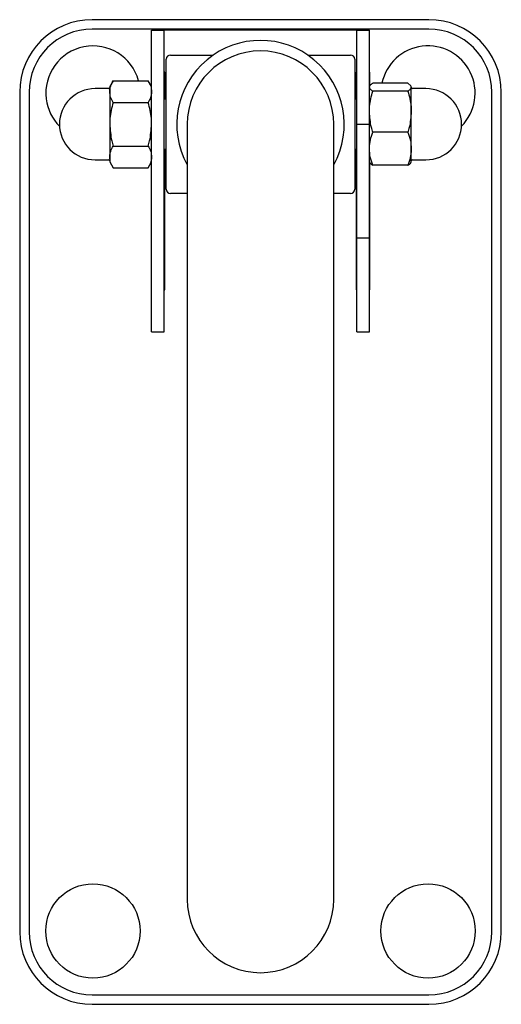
# Model space of a CAD drawing. Header units: millimetres. Extents: x 3682.31 to 3682.425, y 2246.339 to 2246.948.
# Tile 1 of 2: x 3682.31 to 3682.425, y 2246.339 to 2246.574. Entities that reach past the tile are written whole.
import ezdxf

# ---------------------------------------------------------------- set-up
doc = ezdxf.new("R2010")
doc.units = ezdxf.units.MM
doc.layers.add('SANINDUSA', color=3, linetype='Continuous')

msp = doc.modelspace()

# ---------------------------------------------------------------- linework, layer by layer
at = {"layer": 'SANINDUSA'}
for p, q in [((3682.407667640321, 2246.574449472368), (3682.327267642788, 2246.574449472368)), ((3682.407667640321, 2246.572199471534), (3682.327267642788, 2246.572199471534)), ((3682.341467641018, 2246.549499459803), (3682.341467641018, 2246.571949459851)), ((3682.341467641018, 2246.571949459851), (3682.34446764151, 2246.571949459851)), ((3682.390467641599, 2246.571949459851), (3682.34446764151, 2246.571949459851)), ((3682.34446764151, 2246.549499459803), (3682.34446764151, 2246.571949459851)), ((3682.390467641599, 2246.571949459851), (3682.393467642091, 2246.571949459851)), ((3682.390467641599, 2246.549499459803), (3682.390467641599, 2246.571949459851)), ((3682.393467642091, 2246.549499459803), (3682.393467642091, 2246.571949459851)), ((3682.34496764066, 2246.533999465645), (3682.34496764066, 2246.564999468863)), ((3682.345967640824, 2246.56599947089), (3682.356164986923, 2246.56599947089)), ((3682.378770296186, 2246.56599947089), (3682.388967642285, 2246.56599947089)), ((3682.389967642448, 2246.564999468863), (3682.389967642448, 2246.533999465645)), ((3682.341467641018, 2246.561949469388), (3682.341342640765, 2246.561949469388)), ((3682.341342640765, 2246.561949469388), (3682.341342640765, 2246.558715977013)), ((3682.344592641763, 2246.561949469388), (3682.34446764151, 2246.561949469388)), ((3682.344592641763, 2246.555449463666), (3682.344592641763, 2246.561949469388)), ((3682.390342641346, 2246.561949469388), (3682.390342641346, 2246.555449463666)), ((3682.390467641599, 2246.561949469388), (3682.390342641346, 2246.561949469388)), ((3682.393592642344, 2246.561949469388), (3682.393467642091, 2246.561949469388)), ((3682.393592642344, 2246.558746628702), (3682.393592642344, 2246.561949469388)), ((3682.331217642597, 2246.557999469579), (3682.327967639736, 2246.557999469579)), ((3682.33227148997, 2246.559891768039), (3682.331467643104, 2246.558499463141)), ((3682.331467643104, 2246.558499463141), (3682.331467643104, 2246.55729369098)), ((3682.33227148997, 2246.559891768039), (3682.340663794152, 2246.559891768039)), ((3682.341467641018, 2246.558499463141), (3682.340663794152, 2246.559891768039)), ((3682.393569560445, 2246.558675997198), (3682.393467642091, 2246.558499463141)), ((3682.402663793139, 2246.559303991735), (3682.394271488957, 2246.559303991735)), ((3682.402663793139, 2246.559303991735), (3682.403364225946, 2246.55867859)), ((3682.403467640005, 2246.558499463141), (3682.403364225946, 2246.55867859)), ((3682.403467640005, 2246.558344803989), (3682.403467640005, 2246.558499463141)), ((3682.403467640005, 2246.552483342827), (3682.403467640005, 2246.558344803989)), ((3682.406967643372, 2246.557999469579), (3682.403717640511, 2246.557999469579)), ((3682.309967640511, 2246.557149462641), (3682.309967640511, 2246.35674946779)), ((3682.312217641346, 2246.557149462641), (3682.312217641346, 2246.35674946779)), ((3682.331467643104, 2246.55729369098), (3682.331467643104, 2246.549499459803)), ((3682.34496764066, 2246.555449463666), (3682.34446764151, 2246.555449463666)), ((3682.390467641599, 2246.555449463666), (3682.389967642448, 2246.555449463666)), ((3682.402663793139, 2246.557385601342), (3682.394271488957, 2246.557385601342)), ((3682.422717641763, 2246.35674946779), (3682.422717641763, 2246.557149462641)), ((3682.424967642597, 2246.35674946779), (3682.424967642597, 2246.557149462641)), ((3682.33227148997, 2246.554695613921), (3682.340663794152, 2246.554695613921)), ((3682.403467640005, 2246.543638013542), (3682.403467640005, 2246.552483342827)), ((3682.331467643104, 2246.549499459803), (3682.331467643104, 2246.541705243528)), ((3682.341467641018, 2246.522399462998), (3682.341467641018, 2246.549499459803)), ((3682.34446764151, 2246.522399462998), (3682.34446764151, 2246.549499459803)), ((3682.34996764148, 2246.549499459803), (3682.34996764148, 2246.364499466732)), ((3682.384967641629, 2246.364499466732), (3682.384967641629, 2246.549499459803)), ((3682.390467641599, 2246.522399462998), (3682.390467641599, 2246.549499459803)), ((3682.390467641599, 2246.549499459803), (3682.393467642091, 2246.549499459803)), ((3682.393467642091, 2246.522399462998), (3682.393467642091, 2246.549499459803)), ((3682.402663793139, 2246.547581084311), (3682.394271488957, 2246.547581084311)), ((3682.33227148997, 2246.544303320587), (3682.340663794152, 2246.544303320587)), ((3682.331467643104, 2246.541705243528), (3682.331467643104, 2246.540499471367)), ((3682.34446764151, 2246.543549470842), (3682.34496764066, 2246.543549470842)), ((3682.344592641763, 2246.509949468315), (3682.344592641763, 2246.543549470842)), ((3682.389967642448, 2246.543549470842), (3682.390467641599, 2246.543549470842)), ((3682.390342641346, 2246.543549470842), (3682.390342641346, 2246.509949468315)), ((3682.403467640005, 2246.540499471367), (3682.403467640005, 2246.543638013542)), ((3682.327967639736, 2246.540999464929), (3682.331217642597, 2246.540999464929)), ((3682.331467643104, 2246.540499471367), (3682.33227148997, 2246.539107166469)), ((3682.33227148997, 2246.539107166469), (3682.340663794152, 2246.539107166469)), ((3682.340663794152, 2246.539107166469), (3682.341467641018, 2246.540499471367)), ((3682.341342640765, 2246.540282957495), (3682.341342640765, 2246.509949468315)), ((3682.393467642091, 2246.540499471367), (3682.393569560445, 2246.54032293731)), ((3682.393592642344, 2246.509949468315), (3682.393592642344, 2246.540252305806)), ((3682.402663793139, 2246.539694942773), (3682.394271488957, 2246.539694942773)), ((3682.403364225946, 2246.540320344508), (3682.403467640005, 2246.540499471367)), ((3682.403717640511, 2246.540999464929), (3682.406967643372, 2246.540999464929)), ((3682.34996764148, 2246.532999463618), (3682.345967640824, 2246.532999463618)), ((3682.388967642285, 2246.532999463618), (3682.384967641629, 2246.532999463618)), ((3682.341467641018, 2246.499949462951), (3682.341467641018, 2246.522399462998)), ((3682.34446764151, 2246.499949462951), (3682.34446764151, 2246.522399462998)), ((3682.390467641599, 2246.499949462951), (3682.390467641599, 2246.522399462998)), ((3682.390467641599, 2246.522399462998), (3682.393467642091, 2246.522399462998)), ((3682.393467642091, 2246.499949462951), (3682.393467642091, 2246.522399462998)), ((3682.341342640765, 2246.509949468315), (3682.341467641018, 2246.509949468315)), ((3682.34446764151, 2246.509949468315), (3682.344592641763, 2246.509949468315)), ((3682.390342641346, 2246.509949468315), (3682.390467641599, 2246.509949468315)), ((3682.393467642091, 2246.509949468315), (3682.393592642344, 2246.509949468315)), ((3682.341467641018, 2246.499949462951), (3682.34446764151, 2246.499949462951)), ((3682.390467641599, 2246.499949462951), (3682.393467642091, 2246.499949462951)), ((3682.327267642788, 2246.341699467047), (3682.407667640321, 2246.341699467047)), ((3682.327267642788, 2246.339449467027), (3682.407667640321, 2246.339449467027))]:
    msp.add_line(p, q, dxfattribs=at)
for centre, radius in [((3682.327467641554, 2246.356949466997), 0.01124999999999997), ((3682.407467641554, 2246.356949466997), 0.01124999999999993)]:
    msp.add_circle(centre, radius, dxfattribs=at)
for centre, radius, start, end in [((3682.327267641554, 2246.557149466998), 0.01730000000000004, 90, 180), ((3682.407667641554, 2246.557149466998), 0.01730000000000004, 0, 90), ((3682.327267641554, 2246.557149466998), 0.0150500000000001, 90, 180), ((3682.407667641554, 2246.557149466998), 0.01505000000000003, 0, 90), ((3682.327467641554, 2246.556949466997), 0.01125000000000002, 15.16135358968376, 187.2605421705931), ((3682.367467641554, 2246.549499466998), 0.02000000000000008, 331.0449756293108, 208.9550243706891), ((3682.407467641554, 2246.556949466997), 0.0112500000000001, 315.2300880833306, 167.9192101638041), ((3682.345967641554, 2246.564999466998), 0.001000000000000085, 90, 180), ((3682.367467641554, 2246.549499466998), 0.01750000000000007, 0, 180), ((3682.388967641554, 2246.564999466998), 0.001000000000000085, 0, 90), ((3682.327967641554, 2246.549499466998), 0.008499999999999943, 90, 270), ((3682.331217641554, 2246.558249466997), 0.0002500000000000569, 270, 0), ((3682.403717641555, 2246.558249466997), 0.0002500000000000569, 180, 270), ((3682.406967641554, 2246.549499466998), 0.008500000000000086, 270, 90), ((3682.327467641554, 2246.556949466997), 0.01125000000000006, 187.2605421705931, 224.7699119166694), ((3682.331217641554, 2246.540749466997), 0.000250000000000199, 0, 90), ((3682.403717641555, 2246.540749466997), 0.000250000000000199, 90, 180), ((3682.345967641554, 2246.533999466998), 0.001000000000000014, 180, 270), ((3682.388967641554, 2246.533999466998), 0.0009999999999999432, 270, 0), ((3682.367467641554, 2246.364499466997), 0.01750000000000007, 180, 0), ((3682.327267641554, 2246.356749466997), 0.01730000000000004, 180, 270), ((3682.327267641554, 2246.356749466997), 0.01505000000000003, 180, 270), ((3682.407667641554, 2246.356749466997), 0.01730000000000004, 270, 0), ((3682.407667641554, 2246.356749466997), 0.01505000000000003, 270, 0)]:
    msp.add_arc(centre, radius, start, end, dxfattribs=at)
for points, knots in [([(3682.331467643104, 2246.55729369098), (3682.331468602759, 2246.557355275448), (3682.331475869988, 2246.557821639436), (3682.331651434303, 2246.558700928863), (3682.332063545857, 2246.559492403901), (3682.33227148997, 2246.559891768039)], [0, 0, 0, 0, 0.07009138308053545, 0.5307847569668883, 1, 1, 1, 1]), ([(3682.340663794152, 2246.559891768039), (3682.340888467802, 2246.559469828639), (3682.341341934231, 2246.558618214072), (3682.341425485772, 2246.557737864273), (3682.341467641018, 2246.55729369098)], [0, 0, 0, 0, 0.495458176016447, 1, 1, 1, 1]), ([(3682.394271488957, 2246.557385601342), (3682.39404681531, 2246.557541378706), (3682.393593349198, 2246.557855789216), (3682.393509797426, 2246.558180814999), (3682.393467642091, 2246.558344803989)], [0, 0, 0, 0, 0.4954585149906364, 1, 1, 1, 1]), ([(3682.393569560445, 2246.558675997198), (3682.393631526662, 2246.55877766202), (3682.393725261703, 2246.558944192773), (3682.394048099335, 2246.559156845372), (3682.394271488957, 2246.559303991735)], [0, 0, 0, 0, 0.3080434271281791, 1, 1, 1, 1]), ([(3682.403467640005, 2246.558344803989), (3682.403466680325, 2246.558322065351), (3682.403459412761, 2246.558149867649), (3682.403283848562, 2246.557825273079), (3682.402871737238, 2246.557533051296), (3682.402663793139, 2246.557385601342)], [0, 0, 0, 0, 0.0700897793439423, 0.5307837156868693, 1, 1, 1, 1]), ([(3682.33227148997, 2246.554695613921), (3682.332046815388, 2246.555117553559), (3682.331593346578, 2246.555969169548), (3682.33150979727, 2246.556849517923), (3682.331467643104, 2246.55729369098)], [0, 0, 0, 0, 0.4954576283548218, 1, 1, 1, 1]), ([(3682.341467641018, 2246.55729369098), (3682.341466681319, 2246.557232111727), (3682.341459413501, 2246.556765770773), (3682.341283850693, 2246.555886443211), (3682.34087173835, 2246.555094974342), (3682.340663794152, 2246.554695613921)], [0, 0, 0, 0, 0.07008883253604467, 0.5307841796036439, 1, 1, 1, 1]), ([(3682.393467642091, 2246.552483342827), (3682.393478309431, 2246.552904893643), (3682.393520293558, 2246.554564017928), (3682.393950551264, 2246.556180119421), (3682.394271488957, 2246.557385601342)], [0, 0, 0, 0, 0.2540803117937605, 1, 1, 1, 1]), ([(3682.402663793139, 2246.557385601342), (3682.402984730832, 2246.556180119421), (3682.403414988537, 2246.554564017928), (3682.403456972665, 2246.552904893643), (3682.403467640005, 2246.552483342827)], [0, 0, 0, 0, 0.7459196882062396, 1, 1, 1, 1]), ([(3682.33227148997, 2246.554695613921), (3682.331950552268, 2246.553417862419), (3682.331520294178, 2246.551704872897), (3682.331478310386, 2246.549946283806), (3682.331467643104, 2246.549499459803)], [0, 0, 0, 0, 0.7459190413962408, 0.9999999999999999, 0.9999999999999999, 0.9999999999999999, 0.9999999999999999]), ([(3682.341467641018, 2246.549499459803), (3682.341456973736, 2246.549946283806), (3682.341414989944, 2246.551704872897), (3682.340984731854, 2246.553417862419), (3682.340663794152, 2246.554695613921)], [0, 0, 0, 0, 0.2540809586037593, 0.9999999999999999, 0.9999999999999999, 0.9999999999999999, 0.9999999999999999]), ([(3682.394271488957, 2246.547581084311), (3682.394158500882, 2246.547963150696), (3682.393686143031, 2246.549560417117), (3682.393562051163, 2246.551220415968), (3682.393467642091, 2246.552483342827)], [0, 0, 0, 0, 0.2392001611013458, 1, 1, 1, 1]), ([(3682.403467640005, 2246.552483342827), (3682.403373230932, 2246.551220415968), (3682.403249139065, 2246.549560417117), (3682.402776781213, 2246.547963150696), (3682.402663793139, 2246.547581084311)], [0, 0, 0, 0, 0.7607998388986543, 1, 1, 1, 1]), ([(3682.331467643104, 2246.549499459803), (3682.331562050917, 2246.548160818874), (3682.33168614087, 2246.546401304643), (3682.332158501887, 2246.544708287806), (3682.33227148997, 2246.544303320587)], [0, 0, 0, 0, 0.7608014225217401, 1, 1, 1, 1]), ([(3682.340663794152, 2246.544303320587), (3682.340776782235, 2246.544708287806), (3682.341249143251, 2246.546401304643), (3682.341373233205, 2246.548160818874), (3682.341467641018, 2246.549499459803)], [0, 0, 0, 0, 0.2391985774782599, 1, 1, 1, 1]), ([(3682.393467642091, 2246.543638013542), (3682.393468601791, 2246.54373147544), (3682.393475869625, 2246.544439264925), (3682.393651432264, 2246.545773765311), (3682.394063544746, 2246.546974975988), (3682.394271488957, 2246.547581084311)], [0, 0, 0, 0, 0.07008878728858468, 0.5307842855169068, 1, 1, 1, 1]), ([(3682.402663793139, 2246.547581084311), (3682.402888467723, 2246.546940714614), (3682.403341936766, 2246.545648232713), (3682.403425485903, 2246.544312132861), (3682.403467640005, 2246.543638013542)], [0, 0, 0, 0, 0.4954573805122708, 1, 1, 1, 1]), ([(3682.331467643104, 2246.541705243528), (3682.331468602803, 2246.541766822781), (3682.331475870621, 2246.542233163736), (3682.331651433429, 2246.543112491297), (3682.332063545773, 2246.543903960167), (3682.33227148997, 2246.544303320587)], [0, 0, 0, 0, 0.07008883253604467, 0.5307841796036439, 1, 1, 1, 1]), ([(3682.340663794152, 2246.544303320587), (3682.340888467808, 2246.543881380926), (3682.341341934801, 2246.543029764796), (3682.341425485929, 2246.542149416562), (3682.341467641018, 2246.541705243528)], [0, 0, 0, 0, 0.4954575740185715, 1, 1, 1, 1]), ([(3682.33227148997, 2246.539107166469), (3682.332046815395, 2246.539529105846), (3682.331593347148, 2246.540380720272), (3682.331509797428, 2246.541261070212), (3682.331467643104, 2246.541705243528)], [0, 0, 0, 0, 0.4954582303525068, 1, 1, 1, 1]), ([(3682.341467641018, 2246.541705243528), (3682.341466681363, 2246.54164365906), (3682.341459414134, 2246.541177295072), (3682.341283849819, 2246.540298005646), (3682.340871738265, 2246.539506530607), (3682.340663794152, 2246.539107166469)], [0, 0, 0, 0, 0.07009138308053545, 0.5307847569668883, 1, 1, 1, 1]), ([(3682.394271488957, 2246.539694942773), (3682.394046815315, 2246.540335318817), (3682.393593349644, 2246.541627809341), (3682.39350979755, 2246.542963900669), (3682.393467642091, 2246.543638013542)], [0, 0, 0, 0, 0.4954589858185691, 1, 1, 1, 1]), ([(3682.403467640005, 2246.543638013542), (3682.403466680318, 2246.543544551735), (3682.403459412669, 2246.542836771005), (3682.403283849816, 2246.541502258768), (3682.402871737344, 2246.540301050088), (3682.402663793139, 2246.539694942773)], [0, 0, 0, 0, 0.07008964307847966, 0.530784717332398, 1, 1, 1, 1]), ([(3682.393602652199, 2246.540342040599), (3682.393631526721, 2246.540274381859), (3682.393725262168, 2246.540054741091), (3682.394048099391, 2246.539842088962), (3682.394271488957, 2246.539694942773)], [0, 0, 0, 0, 0.3080427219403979, 0.9999999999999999, 0.9999999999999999, 0.9999999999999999, 0.9999999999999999]), ([(3682.402663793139, 2246.539694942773), (3682.402902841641, 2246.539850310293), (3682.403229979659, 2246.540062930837), (3682.403343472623, 2246.54028273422), (3682.403364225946, 2246.540320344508)], [0, 0, 0, 0, 0.73072675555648, 0.9999999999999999, 0.9999999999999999, 0.9999999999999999, 0.9999999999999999])]:
    msp.add_open_spline(points, degree=3, knots=knots, dxfattribs=at)

doc.saveas('drawing.dxf')
